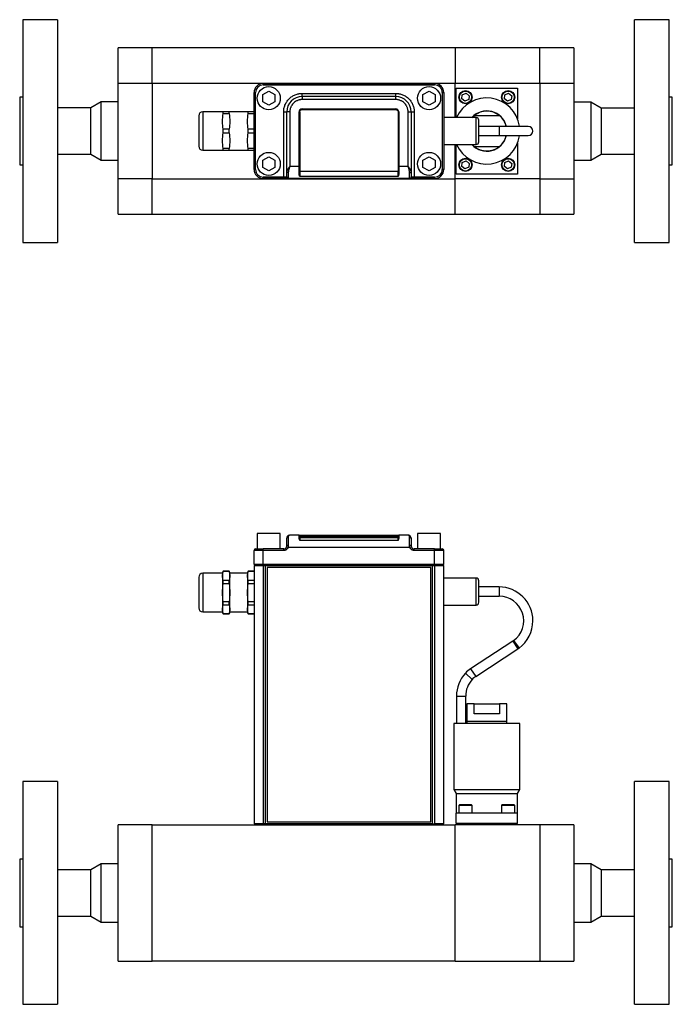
# Model space of a CAD drawing. Header units: inches. Extents: x 1.9 to 14.3, y 1.4 to 9.1.
# Tile 3 of 7: x 4.2 to 7.6, y 4.1 to 9.1. Entities that reach past the tile are written whole.
import ezdxf

# ---------------------------------------------------------------- set-up
doc = ezdxf.new("R2010")
doc.units = ezdxf.units.IN
doc.header["$MEASUREMENT"] = 0

msp = doc.modelspace()

# ---------------------------------------------------------------- linework, layer by layer
at = {"color": 7, "linetype": 'Continuous', "lineweight": 25}
for p, q in [((4.4265, 9.1425), (4.2494, 9.1425)), ((4.2494, 9.1425), (4.2494, 8.9768)), ((4.4265, 9.1425), (4.4265, 8.9768)), ((7.5387, 9.1423), (7.3616, 9.1423)), ((7.3616, 8.9765), (7.3616, 9.1423)), ((7.5387, 8.9765), (7.5387, 9.1423)), ((4.2494, 8.9768), (4.2494, 8.0106)), ((4.4265, 8.9768), (4.4265, 8.0106)), ((4.9078, 8.9998), (4.7356, 8.9998)), ((4.7356, 8.8204), (4.7356, 8.9998)), ((4.9078, 8.8204), (4.9078, 8.9998)), ((6.4492, 8.9997), (4.9078, 8.9997)), ((6.8803, 8.9997), (6.4492, 8.9997)), ((6.4492, 8.9997), (6.4492, 8.8202)), ((6.8803, 8.8202), (6.8803, 8.9997)), ((7.0525, 8.9995), (6.8803, 8.9995)), ((7.0525, 8.9995), (7.0525, 8.8201)), ((7.3616, 8.0104), (7.3616, 8.9765)), ((7.5387, 8.0104), (7.5387, 8.9765)), ((4.7356, 8.8204), (4.9078, 8.8204)), ((4.7356, 8.3328), (4.7356, 8.8204)), ((4.9078, 8.8204), (4.9078, 8.3328)), ((4.9078, 8.8202), (6.4492, 8.8202)), ((4.9078, 8.8202), (4.9078, 8.3327)), ((5.4732, 8.8185), (6.345, 8.8185)), ((5.4732, 8.8185), (5.4732, 8.8107)), ((5.4732, 8.8107), (6.345, 8.8107)), ((6.345, 8.8185), (6.345, 8.8107)), ((6.4492, 8.8202), (6.8803, 8.8202)), ((6.4492, 8.6451), (6.4492, 8.8202)), ((6.8803, 8.8202), (6.8803, 8.3327)), ((6.8803, 8.8201), (7.0525, 8.8201)), ((7.0525, 8.8201), (7.0525, 8.3325)), ((5.4264, 8.7731), (5.4263, 8.7715)), ((5.4263, 8.3814), (5.4263, 8.7717)), ((5.4263, 8.7717), (5.4342, 8.7717)), ((5.4342, 8.3814), (5.4342, 8.7717)), ((5.4701, 8.7616), (5.5013, 8.7796)), ((5.4701, 8.7255), (5.4701, 8.7616)), ((5.5013, 8.7796), (5.5326, 8.7616)), ((5.5326, 8.7616), (5.5326, 8.7255)), ((5.6707, 8.752), (5.6707, 8.7677)), ((5.6707, 8.7677), (6.1475, 8.7677)), ((6.1475, 8.752), (6.1475, 8.7677)), ((6.2856, 8.7616), (6.3168, 8.7796)), ((6.2856, 8.7255), (6.2856, 8.7616)), ((6.3168, 8.7796), (6.3481, 8.7616)), ((6.3481, 8.7616), (6.3481, 8.7255)), ((6.384, 8.7717), (6.384, 8.3814)), ((6.384, 8.7717), (6.3918, 8.7717)), ((6.3918, 8.7717), (6.3918, 8.3814)), ((6.4543, 8.6451), (6.4543, 8.7952)), ((6.4543, 8.7952), (6.7668, 8.7952)), ((6.4833, 8.7407), (6.4859, 8.7608)), ((6.4859, 8.7608), (6.5047, 8.7686)), ((6.5047, 8.7686), (6.5209, 8.7562)), ((6.7003, 8.7407), (6.7029, 8.7608)), ((6.7029, 8.7608), (6.7217, 8.7686)), ((6.7217, 8.7686), (6.7379, 8.7562)), ((6.7668, 8.7952), (6.7668, 8.6389)), ((4.2494, 8.7483), (4.2336, 8.7483)), ((4.2336, 8.7483), (4.2336, 8.4048)), ((4.6487, 8.7242), (4.5958, 8.6937)), ((4.7356, 8.7242), (4.6487, 8.7242)), ((4.6487, 8.7209), (4.6487, 8.7242)), ((4.6487, 8.429), (4.6487, 8.7209)), ((5.5013, 8.7075), (5.4701, 8.7255)), ((5.5326, 8.7255), (5.5013, 8.7075)), ((6.1475, 8.752), (5.6707, 8.752)), ((5.6707, 8.752), (5.6707, 8.7364)), ((6.1475, 8.7364), (5.6707, 8.7364)), ((6.1475, 8.7364), (6.1475, 8.752)), ((6.3168, 8.7075), (6.2856, 8.7255)), ((6.3481, 8.7255), (6.3168, 8.7075)), ((6.4995, 8.7283), (6.4833, 8.7407)), ((6.5183, 8.7361), (6.4995, 8.7283)), ((6.5209, 8.7562), (6.5183, 8.7361)), ((6.7165, 8.7283), (6.7003, 8.7407)), ((6.7353, 8.7361), (6.7165, 8.7283)), ((6.7379, 8.7562), (6.7353, 8.7361)), ((7.1394, 8.724), (7.0525, 8.724)), ((7.1923, 8.6934), (7.1394, 8.724)), ((7.1394, 8.724), (7.1394, 8.6075)), ((7.5545, 8.7481), (7.5387, 8.7481)), ((7.5545, 8.4046), (7.5545, 8.7481)), ((4.5958, 8.6937), (4.4265, 8.6937)), ((4.5958, 8.6911), (4.5958, 8.6937)), ((4.5958, 8.4595), (4.5958, 8.6911)), ((5.2662, 8.6745), (5.1653, 8.6745)), ((5.1653, 8.6745), (5.1653, 8.6614)), ((5.1653, 8.6614), (5.1653, 8.4786)), ((5.269, 8.6656), (5.269, 8.6745)), ((5.3, 8.6745), (5.269, 8.6745)), ((5.269, 8.6656), (5.3, 8.6656)), ((5.3, 8.6656), (5.3, 8.6745)), ((5.3028, 8.6745), (5.3, 8.6745)), ((5.3935, 8.6745), (5.3042, 8.6745)), ((5.3963, 8.6656), (5.3963, 8.6745)), ((5.4263, 8.6745), (5.3963, 8.6745)), ((5.3963, 8.6656), (5.4263, 8.6656)), ((5.577, 8.3424), (5.577, 8.6739)), ((5.577, 8.6739), (5.5926, 8.6739)), ((5.5926, 8.3689), (5.5926, 8.6739)), ((5.6082, 8.6739), (5.5926, 8.6739)), ((5.6082, 8.6739), (5.6082, 8.397)), ((5.6551, 8.397), (5.6551, 8.6739)), ((5.6588, 8.674), (5.6588, 8.3711)), ((5.6707, 8.6895), (6.1475, 8.6895)), ((5.6707, 8.6859), (5.6707, 8.6895)), ((5.6707, 8.6859), (6.1475, 8.6859)), ((6.1475, 8.6895), (6.1475, 8.6859)), ((6.1593, 8.674), (6.1593, 8.3711)), ((6.1631, 8.6739), (6.1631, 8.397)), ((6.21, 8.397), (6.21, 8.6739)), ((6.21, 8.6739), (6.2256, 8.6739)), ((6.2256, 8.6739), (6.2256, 8.3689)), ((6.2256, 8.6739), (6.2412, 8.6739)), ((6.2412, 8.6739), (6.2412, 8.3424)), ((7.3616, 8.6934), (7.1923, 8.6934)), ((7.1923, 8.6934), (7.1923, 8.601)), ((6.5561, 8.6451), (6.3918, 8.6451)), ((6.5368, 8.6458), (6.5462, 8.6546)), ((6.675, 8.6546), (6.5462, 8.6546)), ((6.5561, 8.508), (6.5561, 8.6451)), ((5.269, 8.5677), (5.269, 8.5854)), ((5.3, 8.5854), (5.269, 8.5854)), ((5.269, 8.5677), (5.3, 8.5677)), ((5.3, 8.5677), (5.3, 8.5854)), ((5.3963, 8.5677), (5.3963, 8.5854)), ((5.4263, 8.5854), (5.3963, 8.5854)), ((5.3963, 8.5677), (5.4263, 8.5677)), ((6.6731, 8.5999), (6.5703, 8.5999)), ((6.8215, 8.5999), (6.6731, 8.5999)), ((6.6731, 8.5999), (6.6731, 8.553)), ((7.1394, 8.6075), (7.1394, 8.4287)), ((7.1923, 8.601), (7.1923, 8.4592)), ((6.5703, 8.553), (6.6731, 8.553)), ((6.6731, 8.553), (6.8215, 8.553)), ((6.7668, 8.514), (6.7668, 8.3577)), ((4.4265, 8.4595), (4.5958, 8.4595)), ((4.5958, 8.4595), (4.6487, 8.429)), ((5.1653, 8.4786), (5.2648, 8.4786)), ((5.2663, 8.4786), (5.269, 8.4786)), ((5.269, 8.4786), (5.269, 8.4875)), ((5.3, 8.4875), (5.269, 8.4875)), ((5.269, 8.4786), (5.3, 8.4786)), ((5.3, 8.4786), (5.3, 8.4875)), ((5.3028, 8.4786), (5.3921, 8.4786)), ((5.3935, 8.4786), (5.3963, 8.4786)), ((5.3963, 8.4786), (5.3963, 8.4875)), ((5.4263, 8.4875), (5.3963, 8.4875)), ((5.3963, 8.4786), (5.4263, 8.4786)), ((6.3918, 8.508), (6.5561, 8.508)), ((6.4492, 8.3327), (6.4492, 8.508)), ((6.4543, 8.3577), (6.4543, 8.508)), ((6.5462, 8.4983), (6.5368, 8.5072)), ((6.5462, 8.4983), (6.675, 8.4983)), ((4.6487, 8.429), (4.7356, 8.429)), ((5.4701, 8.4276), (5.5013, 8.4456)), ((5.4701, 8.3915), (5.4701, 8.4276)), ((5.5013, 8.4456), (5.5326, 8.4276)), ((5.5326, 8.4276), (5.5326, 8.3915)), ((6.2856, 8.4276), (6.3168, 8.4456)), ((6.2856, 8.3915), (6.2856, 8.4276)), ((6.3168, 8.4456), (6.3481, 8.4276)), ((6.3481, 8.4276), (6.3481, 8.3915)), ((6.4833, 8.3967), (6.4859, 8.4168)), ((6.4859, 8.4168), (6.5047, 8.4246)), ((6.5047, 8.4246), (6.5209, 8.4122)), ((6.5209, 8.4122), (6.5183, 8.3921)), ((6.7003, 8.3967), (6.7029, 8.4168)), ((6.7029, 8.4168), (6.7217, 8.4246)), ((6.7217, 8.4246), (6.7379, 8.4122)), ((6.7379, 8.4122), (6.7353, 8.3921)), ((7.0525, 8.4287), (7.1394, 8.4287)), ((7.1394, 8.4287), (7.1923, 8.4592)), ((7.1923, 8.4592), (7.3616, 8.4592)), ((4.2336, 8.4048), (4.2494, 8.4048)), ((5.4263, 8.3814), (5.4342, 8.3814)), ((5.5013, 8.3735), (5.4701, 8.3915)), ((5.5326, 8.3915), (5.5013, 8.3735)), ((5.6004, 8.3649), (5.6004, 8.3352)), ((5.6551, 8.397), (5.6082, 8.397)), ((5.6551, 8.3622), (5.6551, 8.397)), ((6.1593, 8.3711), (5.6588, 8.3711)), ((5.6588, 8.3711), (5.6588, 8.3462)), ((6.1593, 8.3462), (6.1593, 8.3711)), ((6.21, 8.397), (6.1631, 8.397)), ((6.1631, 8.397), (6.1631, 8.3622)), ((6.2178, 8.3352), (6.2178, 8.3649)), ((6.3168, 8.3735), (6.2856, 8.3915)), ((6.3481, 8.3915), (6.3168, 8.3735)), ((6.3918, 8.3814), (6.384, 8.3814)), ((6.4995, 8.3843), (6.4833, 8.3967)), ((6.5183, 8.3921), (6.4995, 8.3843)), ((6.7165, 8.3843), (6.7003, 8.3967)), ((6.7353, 8.3921), (6.7165, 8.3843)), ((7.5387, 8.4046), (7.5545, 8.4046)), ((4.9078, 8.3328), (4.7356, 8.3328)), ((4.7356, 8.1534), (4.7356, 8.3328)), ((4.9078, 8.3327), (6.4492, 8.3327)), ((4.9078, 8.1532), (4.9078, 8.3327)), ((5.4718, 8.3346), (5.4733, 8.3345)), ((5.577, 8.3424), (5.4732, 8.3424)), ((5.4732, 8.3345), (5.4732, 8.3424)), ((5.577, 8.3345), (5.4732, 8.3345)), ((5.5916, 8.3424), (5.577, 8.3424)), ((5.577, 8.3345), (5.577, 8.3424)), ((6.2192, 8.3345), (5.599, 8.3345)), ((6.1593, 8.3462), (5.6588, 8.3462)), ((6.2412, 8.3424), (6.2266, 8.3424)), ((6.2412, 8.3345), (6.2412, 8.3424)), ((6.345, 8.3424), (6.2412, 8.3424)), ((6.345, 8.3345), (6.2412, 8.3345)), ((6.345, 8.3345), (6.345, 8.3424)), ((6.8803, 8.3327), (6.4492, 8.3327)), ((6.4492, 8.1532), (6.4492, 8.3327)), ((6.7668, 8.3577), (6.4543, 8.3577)), ((6.8803, 8.3325), (6.8803, 8.3327)), ((7.0525, 8.3325), (6.8803, 8.3325)), ((6.8803, 8.3325), (6.8803, 8.1531)), ((7.0525, 8.3325), (7.0525, 8.1531)), ((4.7356, 8.1534), (4.9078, 8.1534)), ((4.9078, 8.1532), (6.4492, 8.1532)), ((6.4492, 8.1532), (6.8803, 8.1532)), ((6.8803, 8.1531), (7.0525, 8.1531)), ((4.2494, 8.0106), (4.4265, 8.0106)), ((7.3616, 8.0104), (7.5387, 8.0104)), ((5.4428, 6.53), (5.4428, 6.4519)), ((5.5013, 6.53), (5.4428, 6.53)), ((5.5599, 6.53), (5.5013, 6.53)), ((5.5599, 6.4519), (5.5599, 6.53)), ((5.6004, 6.513), (5.6004, 6.4687)), ((5.6082, 6.5219), (5.6069, 6.5214)), ((5.6551, 6.5219), (5.6082, 6.5219)), ((5.6551, 6.5113), (5.6551, 6.5219)), ((5.6551, 6.5219), (5.6707, 6.5219)), ((5.6588, 6.5141), (5.6588, 6.5088)), ((5.6588, 6.5088), (5.6588, 6.4957)), ((6.1593, 6.5088), (5.6588, 6.5088)), ((5.6707, 6.5181), (5.6707, 6.5219)), ((5.6707, 6.5219), (6.1475, 6.5219)), ((5.6707, 6.5143), (5.6707, 6.5181)), ((6.1475, 6.5181), (5.6707, 6.5181)), ((5.6707, 6.5143), (6.1475, 6.5143)), ((6.1475, 6.5181), (6.1475, 6.5219)), ((6.1475, 6.5219), (6.1631, 6.5219)), ((6.1475, 6.5181), (6.1475, 6.5143)), ((6.1593, 6.5141), (6.1593, 6.5088)), ((6.1593, 6.4957), (6.1593, 6.5088)), ((6.1631, 6.5219), (6.1631, 6.5113)), ((6.21, 6.5219), (6.1631, 6.5219)), ((6.2113, 6.5214), (6.21, 6.5219)), ((6.2178, 6.4687), (6.2178, 6.513)), ((6.2583, 6.53), (6.2583, 6.4519)), ((6.3168, 6.53), (6.2583, 6.53)), ((6.3754, 6.53), (6.3168, 6.53)), ((6.3754, 6.4519), (6.3754, 6.53)), ((5.599, 6.4594), (5.5916, 6.4621)), ((6.2192, 6.4594), (5.599, 6.4594)), ((6.1593, 6.4957), (5.6588, 6.4957)), ((6.2266, 6.4621), (6.2192, 6.4594)), ((5.4732, 6.4441), (5.4263, 6.4441)), ((5.4263, 6.3737), (5.4263, 6.4441)), ((5.4732, 6.4441), (5.4732, 6.4519)), ((5.577, 6.4519), (5.4732, 6.4519)), ((5.4732, 6.3737), (5.4732, 6.4441)), ((5.577, 6.4441), (5.4732, 6.4441)), ((5.577, 6.4441), (5.577, 6.4519)), ((6.2412, 6.4441), (6.2412, 6.4519)), ((6.345, 6.4519), (6.2412, 6.4519)), ((6.345, 6.4441), (6.2412, 6.4441)), ((6.345, 6.4441), (6.345, 6.4519)), ((6.345, 6.3737), (6.345, 6.4441)), ((6.3918, 6.4441), (6.345, 6.4441)), ((6.3918, 6.3737), (6.3918, 6.4441)), ((5.4732, 6.3737), (5.4263, 6.3737)), ((5.4263, 6.3677), (5.4263, 5.0552)), ((5.4263, 6.3677), (5.4733, 6.3677)), ((5.4403, 6.3737), (5.4403, 6.3677)), ((6.345, 6.3737), (5.4732, 6.3737)), ((5.4733, 6.3677), (5.485, 6.3677)), ((5.4733, 6.3677), (5.4733, 5.0552)), ((5.4753, 6.3737), (5.4753, 6.3677)), ((5.485, 5.0552), (5.485, 6.3677)), ((5.485, 6.3677), (6.3332, 6.3677)), ((6.3253, 6.3577), (5.4928, 6.3577)), ((5.4928, 6.3577), (5.4928, 5.0652)), ((6.3253, 5.0652), (6.3253, 6.3577)), ((6.3332, 6.3677), (6.3332, 5.0552)), ((6.3332, 6.3677), (6.3448, 6.3677)), ((6.3428, 6.3737), (6.3428, 6.3677)), ((6.3448, 6.3677), (6.3448, 5.0552)), ((6.3448, 6.3677), (6.3918, 6.3677)), ((6.3918, 6.3737), (6.345, 6.3737)), ((6.3778, 6.3677), (6.3778, 6.3737)), ((6.3918, 5.0552), (6.3918, 6.3677)), ((5.2662, 6.3281), (5.1653, 6.3281)), ((5.1653, 6.3281), (5.1653, 6.1322)), ((5.269, 6.3385), (5.2662, 6.3281)), ((5.2662, 6.328), (5.2662, 6.3149)), ((5.2662, 6.3149), (5.2662, 6.1323)), ((5.3, 6.3385), (5.269, 6.3385)), ((5.269, 6.3382), (5.269, 6.3385)), ((5.269, 6.3382), (5.3, 6.3382)), ((5.3028, 6.3281), (5.3, 6.3385)), ((5.3, 6.3382), (5.3, 6.3385)), ((5.3935, 6.3281), (5.3028, 6.3281)), ((5.3028, 6.3149), (5.3028, 6.328)), ((5.3028, 6.1323), (5.3028, 6.3149)), ((5.3963, 6.3385), (5.3935, 6.3281)), ((5.3935, 6.328), (5.3935, 6.3149)), ((5.3935, 6.3149), (5.3935, 6.1323)), ((5.4263, 6.3385), (5.3963, 6.3385)), ((5.3963, 6.3382), (5.3963, 6.3385)), ((5.3963, 6.3382), (5.4263, 6.3382)), ((5.269, 6.2765), (5.269, 6.2918)), ((5.3, 6.2918), (5.269, 6.2918)), ((5.269, 6.2765), (5.3, 6.2765)), ((5.3, 6.2765), (5.3, 6.2918)), ((5.3963, 6.2765), (5.3963, 6.2918)), ((5.4263, 6.2918), (5.3963, 6.2918)), ((5.3963, 6.2765), (5.4263, 6.2765)), ((6.5561, 6.3037), (6.3918, 6.3037)), ((6.5561, 6.1666), (6.5561, 6.3037)), ((6.6731, 6.2586), (6.5703, 6.2586)), ((6.6731, 6.2586), (6.6731, 6.2117)), ((6.5703, 6.2117), (6.6731, 6.2117)), ((5.269, 6.1685), (5.269, 6.1838)), ((5.3, 6.1838), (5.269, 6.1838)), ((5.269, 6.1685), (5.3, 6.1685)), ((5.3, 6.1685), (5.3, 6.1838)), ((5.3963, 6.1685), (5.3963, 6.1838)), ((5.4263, 6.1838), (5.3963, 6.1838)), ((5.3963, 6.1685), (5.4263, 6.1685)), ((6.3918, 6.1666), (6.5561, 6.1666)), ((5.1653, 6.1322), (5.2662, 6.1322)), ((5.2662, 6.1322), (5.269, 6.1218)), ((5.269, 6.1218), (5.269, 6.1222)), ((5.3, 6.1222), (5.269, 6.1222)), ((5.269, 6.1218), (5.3, 6.1218)), ((5.3, 6.1218), (5.3028, 6.1322)), ((5.3, 6.1218), (5.3, 6.1222)), ((5.3028, 6.1322), (5.3935, 6.1322)), ((5.3935, 6.1322), (5.3963, 6.1218)), ((5.3963, 6.1218), (5.3963, 6.1222)), ((5.4263, 6.1222), (5.3963, 6.1222)), ((5.3963, 6.1218), (5.4263, 6.1218)), ((6.7427, 5.9829), (6.5283, 5.8432)), ((6.7427, 5.9829), (6.7683, 5.9437)), ((6.7467, 5.9857), (6.7744, 5.9479)), ((6.5539, 5.8039), (6.7683, 5.9437)), ((6.5016, 5.8207), (6.5361, 5.7889)), ((6.5283, 5.8432), (6.5539, 5.8039)), ((6.4562, 5.7042), (6.4562, 5.5643)), ((6.4562, 5.7042), (6.503, 5.7042)), ((6.503, 5.5643), (6.503, 5.7042)), ((6.5093, 5.6643), (6.5093, 5.5743)), ((6.5462, 5.6643), (6.5093, 5.6643)), ((6.5462, 5.6143), (6.5462, 5.6643)), ((6.5462, 5.6643), (6.675, 5.6643)), ((6.675, 5.6643), (6.675, 5.6143)), ((6.7118, 5.6643), (6.675, 5.6643)), ((6.7118, 5.5743), (6.7118, 5.6643)), ((6.675, 5.6143), (6.5462, 5.6143)), ((6.4423, 5.5643), (6.4423, 5.2293)), ((6.7788, 5.5643), (6.4423, 5.5643)), ((6.5081, 5.5743), (6.5081, 5.5643)), ((6.7131, 5.5743), (6.5081, 5.5743)), ((6.7131, 5.5643), (6.7131, 5.5743)), ((6.7788, 5.2293), (6.7788, 5.5643)), ((4.4265, 5.2689), (4.2494, 5.2689)), ((4.2494, 5.2689), (4.2494, 4.137)), ((4.4265, 5.2689), (4.4265, 4.137)), ((7.5387, 5.2689), (7.3616, 5.2689)), ((7.3616, 4.137), (7.3616, 5.2689)), ((7.5387, 4.137), (7.5387, 5.2689)), ((6.4423, 5.2293), (6.4543, 5.2085)), ((6.4423, 5.2293), (6.7788, 5.2293)), ((6.4543, 5.2085), (6.4543, 5.1093)), ((6.4543, 5.2085), (6.7668, 5.2085)), ((6.7668, 5.2085), (6.7788, 5.2293)), ((6.7668, 5.1093), (6.7668, 5.2085)), ((6.7668, 5.1093), (6.4543, 5.1093)), ((6.4543, 5.0555), (6.4543, 5.1093)), ((6.4708, 5.1503), (6.4683, 5.1478)), ((6.4683, 5.1478), (6.4683, 5.1093)), ((6.5358, 5.1478), (6.4683, 5.1478)), ((6.5333, 5.1503), (6.4708, 5.1503)), ((6.5358, 5.1478), (6.5333, 5.1503)), ((6.5358, 5.1093), (6.5358, 5.1478)), ((6.6878, 5.1503), (6.6853, 5.1478)), ((6.6853, 5.1478), (6.6853, 5.1093)), ((6.7528, 5.1478), (6.6853, 5.1478)), ((6.7503, 5.1503), (6.6878, 5.1503)), ((6.7528, 5.1478), (6.7503, 5.1503)), ((6.7528, 5.1093), (6.7528, 5.1478)), ((6.7668, 5.0555), (6.7668, 5.1093)), ((5.4928, 5.0652), (6.3253, 5.0652)), ((4.9078, 5.0489), (4.7356, 5.0489)), ((4.7356, 4.357), (4.7356, 5.0489)), ((4.9078, 5.0489), (6.4492, 5.0489)), ((4.9078, 4.357), (4.9078, 5.0489)), ((5.4733, 5.0552), (5.4263, 5.0552)), ((5.485, 5.0552), (5.4733, 5.0552)), ((6.3332, 5.0552), (5.485, 5.0552)), ((6.3332, 5.0552), (6.3448, 5.0552)), ((6.3918, 5.0552), (6.3448, 5.0552)), ((6.8803, 5.0489), (6.4492, 5.0489)), ((6.4492, 4.357), (6.4492, 5.0489)), ((6.7668, 5.0555), (6.4543, 5.0555)), ((6.4822, 5.0555), (6.4822, 5.0489)), ((6.522, 5.0489), (6.522, 5.0555)), ((6.6992, 5.0555), (6.6992, 5.0489)), ((6.739, 5.0489), (6.739, 5.0555)), ((6.8803, 5.0489), (6.8803, 4.357)), ((7.0525, 5.0489), (6.8803, 5.0489)), ((7.0525, 5.0489), (7.0525, 4.357)), ((4.2494, 4.8747), (4.2336, 4.8747)), ((4.2336, 4.8747), (4.2336, 4.5815)), ((7.5545, 4.8747), (7.5387, 4.8747)), ((7.5545, 4.5815), (7.5545, 4.8747)), ((4.5958, 4.8201), (4.4265, 4.8201)), ((4.6487, 4.8506), (4.5958, 4.8201)), ((4.5958, 4.5858), (4.5958, 4.8201)), ((4.7356, 4.8506), (4.6487, 4.8506)), ((4.6487, 4.5553), (4.6487, 4.8506)), ((7.1394, 4.8506), (7.0525, 4.8506)), ((7.1923, 4.8201), (7.1394, 4.8506)), ((7.1394, 4.8506), (7.1394, 4.5553)), ((7.3616, 4.8201), (7.1923, 4.8201)), ((7.1923, 4.8201), (7.1923, 4.5858)), ((4.2336, 4.5815), (4.2336, 4.5312)), ((4.4265, 4.5858), (4.5958, 4.5858)), ((4.5958, 4.5858), (4.6487, 4.5553)), ((4.6487, 4.5553), (4.7356, 4.5553)), ((7.0525, 4.5553), (7.1394, 4.5553)), ((7.1394, 4.5553), (7.1923, 4.5858)), ((7.1923, 4.5858), (7.3616, 4.5858)), ((7.5545, 4.5312), (7.5545, 4.5815)), ((4.2336, 4.5312), (4.2494, 4.5312)), ((7.5387, 4.5312), (7.5545, 4.5312)), ((4.7356, 4.357), (4.9078, 4.357)), ((6.4492, 4.357), (4.9078, 4.357)), ((6.4492, 4.357), (6.8803, 4.357)), ((6.8803, 4.357), (7.0525, 4.357)), ((4.2494, 4.137), (4.4265, 4.137)), ((7.3616, 4.137), (7.5387, 4.137))]:
    msp.add_line(p, q, dxfattribs=at)
at = {"color": 7, "linetype": 'Continuous', "lineweight": 25, "flags": 128}
for points in [[(5.4733, 8.8185), (5.4642, 8.8176), (5.4556, 8.8151)], [(5.4263, 8.3815), (5.4273, 8.3724), (5.4298, 8.3638)], [(5.6004, 8.3649), (5.5989, 8.3649), (5.5974, 8.3652), (5.5961, 8.3655), (5.5949, 8.366), (5.5939, 8.3666), (5.5932, 8.3673), (5.5927, 8.3681), (5.5926, 8.3689)], [(6.2178, 8.3649), (6.2193, 8.3649), (6.2208, 8.3652), (6.2221, 8.3655), (6.2233, 8.366), (6.2243, 8.3666), (6.225, 8.3673), (6.2254, 8.3681), (6.2256, 8.3689)]]:
    msp.add_lwpolyline(points, dxfattribs=at)
at = {"color": 7, "linetype": 'Continuous', "lineweight": 25}
for centre, radius in [((5.5013, 8.7435), 0.0586), ((6.3168, 8.7435), 0.0586), ((6.5021, 8.7485), 0.0338), ((6.5021, 8.7485), 0.0313), ((6.7191, 8.7485), 0.0338), ((6.7191, 8.7485), 0.0313), ((5.5013, 8.4095), 0.0586), ((6.3168, 8.4095), 0.0586), ((6.5021, 8.4045), 0.0338), ((6.5021, 8.4045), 0.0313), ((6.7191, 8.4045), 0.0338), ((6.7191, 8.4045), 0.0313)]:
    msp.add_circle(centre, radius, dxfattribs=at)
for centre, radius, start, end in [((5.4732, 8.7717), 0.0469, 90, 180), ((6.3448, 8.7715), 0.047, 0, 90), ((6.345, 8.7717), 0.0469, 0, 90), ((5.6707, 8.6739), 0.0781, 90, 180), ((6.1475, 8.6739), 0.0781, 0, 90), ((6.6106, 8.5765), 0.1683, 8.4096, 155.9114), ((5.1653, 8.6543), 0.0202, 90, 180), ((5.6707, 8.6739), 0.0156, 90, 180), ((5.6579, 8.6202), 0.0538, 89.0014, 92.9983), ((6.1475, 8.6739), 0.0156, 0, 90), ((6.1603, 8.6202), 0.0538, 87.0017, 90.9986), ((6.6106, 8.5765), 0.1025, 13.2181, 137.936), ((6.6106, 8.5765), 0.1013, 50.4982, 129.5018), ((6.5561, 8.631), 0.0141, 0, 90), ((6.6106, 8.5765), 0.1013, 13.3843, 50.4982), ((6.8215, 8.5765), 0.0234, 270, 90), ((6.6106, 8.5765), 0.1682, 204.0151, 351.5904), ((6.6106, 8.5765), 0.1025, 221.916, 346.7819), ((6.5561, 8.5221), 0.0141, 270, 0), ((6.6106, 8.5765), 0.1013, 309.5018, 346.6157), ((5.1653, 8.4988), 0.0202, 180, 270), ((6.6106, 8.5765), 0.1012, 230.4982, 309.5018), ((5.4732, 8.3814), 0.0469, 180, 270), ((5.6579, 8.3173), 0.0538, 89.0014, 92.9983), ((6.1603, 8.3173), 0.0538, 87.0017, 90.9986), ((6.3448, 8.3815), 0.047, 270, 0), ((6.345, 8.3814), 0.0469, 270, 0), ((5.5992, 8.3421), 0.00758, 178.2259, 268.1086), ((5.6004, 8.343), 0.00777, 180.3215, 270.3179), ((6.2178, 8.343), 0.00777, 269.6821, 359.6785), ((6.219, 8.3421), 0.00758, 271.8914, 1.7741), ((5.5999, 6.5057), 0.00732, 85.9403, 175.2623), ((5.6588, 6.5179), 0.00375, 180.0044, 270.0044), ((5.6588, 6.5126), 0.00375, 180.0044, 270.0044), ((6.1593, 6.5179), 0.00375, 269.9956, 359.9956), ((6.1593, 6.5126), 0.00375, 269.9956, 359.9956), ((6.2183, 6.5057), 0.00732, 4.7377, 94.0597), ((5.577, 6.4675), 0.0156, 270, 339.7164), ((5.5985, 6.4547), 0.0141, 82.2402, 114.6612), ((6.2197, 6.4547), 0.0141, 65.3388, 97.7598), ((6.2412, 6.4675), 0.0156, 200.2836, 270), ((5.4342, 6.4441), 0.00781, 90, 180), ((6.384, 6.4441), 0.00781, 0, 90), ((5.1653, 6.3079), 0.0202, 90, 180), ((6.5561, 6.2896), 0.0141, 360, 90), ((6.6731, 6.0867), 0.1719, 0, 90), ((6.6731, 6.0867), 0.125, 306.1072, 90), ((6.5561, 6.1807), 0.0141, 270, 0), ((5.1653, 6.1524), 0.0202, 180, 270), ((6.6731, 6.0867), 0.1719, 306.1072, 0), ((6.6915, 6.0615), 0.0938, 303.0914, 306.1072), ((6.6915, 6.0615), 0.1406, 303.0914, 306.1072), ((6.628, 5.7042), 0.1719, 137.3429, 180), ((6.6051, 5.7254), 0.1406, 123.0914, 137.3429), ((6.628, 5.7042), 0.125, 137.3429, 180), ((6.6051, 5.7254), 0.0937, 123.0914, 137.3429)]:
    msp.add_arc(centre, radius, start, end, dxfattribs=at)
for points in [[(5.4732, 8.8107), (5.4517, 8.8107), (5.4342, 8.7932), (5.4342, 8.7717)], [(6.384, 8.7717), (6.384, 8.7932), (6.3665, 8.8107), (6.345, 8.8107)], [(5.269, 8.6745), (5.2673, 8.6745), (5.2663, 8.6745), (5.2662, 8.6745)], [(5.269, 8.5854), (5.2673, 8.5988), (5.2652, 8.6255), (5.2673, 8.6523), (5.269, 8.6656)], [(5.3, 8.6656), (5.3018, 8.6523), (5.3038, 8.6255), (5.3018, 8.5988), (5.3, 8.5854)], [(5.3963, 8.6745), (5.3946, 8.6745), (5.3935, 8.6745), (5.3935, 8.6745)], [(5.3963, 8.5854), (5.3945, 8.5988), (5.3925, 8.6255), (5.3945, 8.6523), (5.3963, 8.6656)], [(5.269, 8.4875), (5.2673, 8.5008), (5.2652, 8.5276), (5.2673, 8.5543), (5.269, 8.5677)], [(5.3, 8.5677), (5.3018, 8.5543), (5.3038, 8.5276), (5.3018, 8.5008), (5.3, 8.4875)], [(5.3963, 8.4875), (5.3945, 8.5008), (5.3925, 8.5276), (5.3945, 8.5543), (5.3963, 8.5677)], [(5.3, 8.4786), (5.3017, 8.4786), (5.3028, 8.4786), (5.3028, 8.4786)], [(5.4342, 8.3814), (5.4342, 8.3599), (5.4517, 8.3424), (5.4732, 8.3424)], [(5.5926, 8.343), (5.5926, 8.3454), (5.5926, 8.3549), (5.5926, 8.3689)], [(6.2256, 8.3689), (6.2256, 8.3549), (6.2256, 8.3454), (6.2256, 8.343)], [(6.345, 8.3424), (6.3665, 8.3424), (6.384, 8.3599), (6.384, 8.3814)], [(5.5916, 8.3424), (5.5923, 8.3424), (5.5926, 8.3426), (5.5926, 8.343)], [(6.2256, 8.343), (6.2256, 8.3426), (6.2259, 8.3424), (6.2266, 8.3424)], [(5.6551, 6.5179), (5.6551, 6.518), (5.6622, 6.5181), (5.6707, 6.5181)], [(6.1475, 6.5181), (6.156, 6.5181), (6.1631, 6.518), (6.1631, 6.5179)], [(5.5916, 6.4621), (5.5923, 6.4639), (5.5926, 6.4657), (5.5926, 6.4675)], [(5.5926, 6.4675), (5.5926, 6.4837), (5.5926, 6.4979), (5.5926, 6.5063)], [(6.2256, 6.5063), (6.2256, 6.4979), (6.2256, 6.4837), (6.2256, 6.4675)], [(6.2256, 6.4675), (6.2256, 6.4657), (6.2259, 6.4639), (6.2266, 6.4621)], [(5.4342, 6.4519), (5.4342, 6.4519), (5.4517, 6.4519), (5.4732, 6.4519)], [(6.345, 6.4519), (6.3665, 6.4519), (6.384, 6.4519), (6.384, 6.4519)], [(5.269, 6.2918), (5.2673, 6.2996), (5.2652, 6.315), (5.2673, 6.3304), (5.269, 6.3382)], [(5.3, 6.3382), (5.3018, 6.3304), (5.3038, 6.315), (5.3018, 6.2996), (5.3, 6.2918)], [(5.3963, 6.2918), (5.3945, 6.2996), (5.3925, 6.315), (5.3945, 6.3304), (5.3963, 6.3382)], [(5.269, 6.1838), (5.2673, 6.1993), (5.2652, 6.2302), (5.2673, 6.261), (5.269, 6.2765)], [(5.3, 6.2765), (5.3018, 6.261), (5.3038, 6.2302), (5.3018, 6.1993), (5.3, 6.1838)], [(5.3963, 6.1838), (5.3945, 6.1993), (5.3925, 6.2302), (5.3945, 6.261), (5.3963, 6.2765)], [(5.269, 6.1222), (5.2673, 6.1299), (5.2652, 6.1453), (5.2673, 6.1607), (5.269, 6.1685)], [(5.3, 6.1685), (5.3018, 6.1607), (5.3038, 6.1453), (5.3018, 6.1299), (5.3, 6.1222)], [(5.3963, 6.1222), (5.3945, 6.1299), (5.3925, 6.1453), (5.3945, 6.1607), (5.3963, 6.1685)]]:
    msp.add_open_spline(points, degree=3, dxfattribs=at)
for points, knots in [([(5.577, 8.6739), (5.577, 8.6749), (5.577, 8.6768), (5.5771, 8.6796), (5.5773, 8.6825), (5.5777, 8.6853), (5.578, 8.6882), (5.5789, 8.693), (5.5805, 8.6999), (5.5835, 8.7086), (5.5873, 8.7171), (5.5938, 8.7281), (5.604, 8.7407), (5.6165, 8.7509), (5.6275, 8.7573), (5.636, 8.7612), (5.6448, 8.7642), (5.6525, 8.766), (5.6593, 8.767), (5.665, 8.7676), (5.6688, 8.7676), (5.6707, 8.7677)], [0, 0, 0, 0, 0.019453, 0.038872, 0.058274, 0.077679, 0.097104, 0.116567, 0.178313, 0.240094, 0.304414, 0.368769, 0.500007, 0.631244, 0.695564, 0.75992, 0.821666, 0.883447, 0.922314, 0.961117, 1, 1, 1, 1]), ([(6.1475, 8.7677), (6.1484, 8.7677), (6.1503, 8.7676), (6.1532, 8.7675), (6.156, 8.7673), (6.1589, 8.767), (6.1617, 8.7666), (6.1666, 8.7658), (6.1734, 8.7642), (6.1822, 8.7612), (6.1907, 8.7573), (6.2017, 8.7509), (6.2142, 8.7407), (6.2244, 8.7281), (6.2309, 8.7171), (6.2347, 8.7086), (6.2377, 8.6999), (6.2395, 8.6921), (6.2406, 8.6853), (6.2411, 8.6796), (6.2412, 8.6758), (6.2412, 8.6739)], [0, 0, 0, 0, 0.019453, 0.038872, 0.058274, 0.077679, 0.097104, 0.116567, 0.178313, 0.240094, 0.304414, 0.368769, 0.500007, 0.631244, 0.695564, 0.75992, 0.821666, 0.883447, 0.922314, 0.961117, 1, 1, 1, 1]), ([(5.6707, 8.7364), (5.67, 8.7364), (5.6684, 8.7364), (5.6662, 8.7363), (5.6639, 8.7361), (5.6616, 8.7358), (5.6581, 8.7352), (5.6534, 8.7341), (5.6476, 8.7321), (5.6419, 8.7295), (5.6346, 8.7252), (5.6262, 8.7184), (5.6194, 8.7101), (5.6151, 8.7027), (5.6125, 8.697), (5.6106, 8.6912), (5.6093, 8.686), (5.6087, 8.6815), (5.6083, 8.6777), (5.6082, 8.6752), (5.6082, 8.6739)], [0, 0, 0, 0, 0.023336, 0.046629, 0.069911, 0.093212, 0.116565, 0.178302, 0.240092, 0.304403, 0.368768, 0.500006, 0.631244, 0.695555, 0.759919, 0.821657, 0.883446, 0.92231, 0.961113, 1, 1, 1, 1]), ([(6.21, 8.6739), (6.21, 8.6747), (6.2099, 8.6762), (6.2098, 8.6785), (6.2096, 8.6808), (6.2093, 8.683), (6.2087, 8.6865), (6.2076, 8.6912), (6.2056, 8.697), (6.2031, 8.7027), (6.1988, 8.7101), (6.192, 8.7184), (6.1836, 8.7252), (6.1763, 8.7295), (6.1706, 8.7321), (6.1648, 8.7341), (6.1596, 8.7353), (6.1551, 8.736), (6.1513, 8.7364), (6.1487, 8.7364), (6.1475, 8.7364)], [0, 0, 0, 0, 0.023336, 0.046629, 0.069911, 0.093212, 0.116565, 0.178302, 0.240092, 0.304403, 0.368768, 0.500006, 0.631244, 0.695555, 0.759919, 0.821657, 0.883446, 0.92231, 0.961113, 1, 1, 1, 1]), ([(5.6588, 8.674), (5.6589, 8.6743), (5.6589, 8.675), (5.659, 8.6761), (5.6593, 8.6772), (5.6598, 8.6789), (5.6608, 8.6807), (5.6623, 8.6824), (5.664, 8.6839), (5.666, 8.685), (5.6679, 8.6856), (5.6693, 8.6858), (5.6703, 8.6859), (5.6707, 8.6859)], [0, 0, 0, 0, 0.052807, 0.1104269, 0.1728708, 0.2402088, 0.3915372, 0.5000592, 0.6088352, 0.7598953, 0.8487082, 0.9287136, 1, 1, 1, 1]), ([(6.1475, 8.6859), (6.1478, 8.6859), (6.1485, 8.6858), (6.1496, 8.6857), (6.1507, 8.6854), (6.1523, 8.6849), (6.1542, 8.6839), (6.1559, 8.6824), (6.1574, 8.6807), (6.1584, 8.6787), (6.159, 8.6768), (6.1593, 8.6754), (6.1593, 8.6744), (6.1593, 8.674)], [0, 0, 0, 0, 0.052656, 0.110223, 0.172707, 0.240175, 0.391226, 0.500011, 0.608524, 0.759862, 0.848521, 0.928535, 1, 1, 1, 1]), ([(5.1451, 8.654), (5.1451, 8.654), (5.1451, 8.6539), (5.1451, 8.6503), (5.1451, 8.6443), (5.1451, 8.6359), (5.1451, 8.625), (5.1451, 8.6118), (5.1451, 8.5968), (5.1451, 8.581), (5.1451, 8.5653), (5.1451, 8.5507), (5.1451, 8.5375), (5.1451, 8.5255), (5.1451, 8.5151), (5.1451, 8.5066), (5.1451, 8.5011), (5.1451, 8.4986), (5.1451, 8.499), (5.1451, 8.4991)], [0, 0, 0, 0, 0.046693, 0.10844, 0.166698, 0.224956, 0.286704, 0.351019, 0.416698, 0.482378, 0.546693, 0.60844, 0.666698, 0.724956, 0.786704, 0.851019, 0.916698, 0.982378, 1, 1, 1, 1]), ([(6.5703, 8.5221), (6.5703, 8.5221), (6.5703, 8.5279), (6.5703, 8.5483), (6.5703, 8.5621), (6.5703, 8.591), (6.5703, 8.6048), (6.5703, 8.6252), (6.5703, 8.631), (6.5703, 8.631)], [0, 0, 0, 0, 0.25, 0.25, 0.5, 0.5, 0.75, 0.75, 1, 1, 1, 1]), ([(5.6082, 8.397), (5.6078, 8.3965), (5.607, 8.3954), (5.6058, 8.3938), (5.6047, 8.3924), (5.6037, 8.391), (5.6028, 8.3897), (5.6019, 8.3886), (5.6012, 8.3875), (5.6005, 8.3866), (5.5999, 8.3857), (5.5994, 8.3849), (5.599, 8.3843), (5.5986, 8.3837), (5.5983, 8.3832), (5.5981, 8.3828), (5.5979, 8.3826), (5.5978, 8.3824), (5.597, 8.3811), (5.5956, 8.3787), (5.5942, 8.3759), (5.5934, 8.3736), (5.593, 8.3722), (5.5927, 8.3706), (5.5926, 8.3696), (5.5926, 8.3689)], [0, 0, 0, 0, 0.0561198, 0.1087671, 0.1580127, 0.2039115, 0.2465047, 0.2858198, 0.3218724, 0.3546676, 0.3842012, 0.4104621, 0.4334339, 0.4530972, 0.469431, 0.4824151, 0.492034, 0.4982727, 0.5011172, 0.6244054, 0.7502256, 0.812152, 0.8750232, 0.9143586, 1, 1, 1, 1]), ([(5.6082, 8.397), (5.6081, 8.3965), (5.6076, 8.3952), (5.6067, 8.3924), (5.6054, 8.3887), (5.6041, 8.3846), (5.6029, 8.3804), (5.6019, 8.3765), (5.6011, 8.3729), (5.6007, 8.3699), (5.6005, 8.3673), (5.6004, 8.3657), (5.6004, 8.3649)], [0, 0, 0, 0, 0.046628, 0.125031, 0.250332, 0.385259, 0.500578, 0.630246, 0.749651, 0.835735, 0.91911, 1, 1, 1, 1]), ([(5.6588, 8.3462), (5.6587, 8.3467), (5.6583, 8.3475), (5.6579, 8.3486), (5.6574, 8.3499), (5.6569, 8.3515), (5.6563, 8.3535), (5.6558, 8.3557), (5.6554, 8.3579), (5.6551, 8.3601), (5.6551, 8.3615), (5.6551, 8.3622)], [0, 0, 0, 0, 0.103438, 0.18667, 0.249696, 0.381921, 0.499629, 0.640136, 0.770202, 0.890058, 1, 1, 1, 1]), ([(6.1631, 8.3622), (6.1631, 8.3617), (6.1631, 8.3608), (6.163, 8.3594), (6.1628, 8.358), (6.1626, 8.3565), (6.1622, 8.3549), (6.1618, 8.3533), (6.1613, 8.3515), (6.1607, 8.3497), (6.1601, 8.3479), (6.1596, 8.3469), (6.1593, 8.3462)], [0, 0, 0, 0, 0.072212, 0.148782, 0.229807, 0.315373, 0.405551, 0.500401, 0.618084, 0.750325, 0.85242, 1, 1, 1, 1]), ([(6.2178, 8.3649), (6.2178, 8.3653), (6.2178, 8.3663), (6.2177, 8.3678), (6.2175, 8.3694), (6.2173, 8.371), (6.217, 8.3733), (6.2163, 8.3765), (6.2153, 8.3804), (6.2141, 8.3846), (6.2128, 8.3887), (6.2115, 8.3924), (6.2106, 8.3952), (6.2101, 8.3965), (6.21, 8.397)], [0, 0, 0, 0, 0.04825, 0.097363, 0.147389, 0.198378, 0.250374, 0.369761, 0.499438, 0.614741, 0.749676, 0.874973, 0.953379, 1, 1, 1, 1]), ([(6.2256, 8.3689), (6.2256, 8.3692), (6.2256, 8.3699), (6.2254, 8.371), (6.2252, 8.372), (6.2249, 8.3731), (6.2246, 8.3742), (6.2239, 8.376), (6.2226, 8.3787), (6.2212, 8.3812), (6.2202, 8.3828), (6.2196, 8.3837), (6.2186, 8.3852), (6.2172, 8.3873), (6.2153, 8.39), (6.2128, 8.3933), (6.211, 8.3957), (6.21, 8.397)], [0, 0, 0, 0, 0.043024, 0.085359, 0.12712, 0.168405, 0.209294, 0.249847, 0.375777, 0.498984, 0.50988, 0.541323, 0.593059, 0.664795, 0.756367, 0.867909, 1, 1, 1, 1]), ([(5.599, 8.3345), (5.5988, 8.3345), (5.5985, 8.3345), (5.5979, 8.3345), (5.5972, 8.3345), (5.5964, 8.3345), (5.5952, 8.3345), (5.5933, 8.3345), (5.5904, 8.3345), (5.5873, 8.3345), (5.5843, 8.3345), (5.5816, 8.3345), (5.5793, 8.3345), (5.5777, 8.3345), (5.577, 8.3345)], [0, 0, 0, 0, 0.048984, 0.097724, 0.14639, 0.195159, 0.244202, 0.372023, 0.500031, 0.627852, 0.755859, 0.837333, 0.918445, 1, 1, 1, 1]), ([(5.6004, 8.3352), (5.6004, 8.3352), (5.6004, 8.335), (5.6003, 8.3348), (5.6001, 8.3347), (5.5998, 8.3346), (5.5994, 8.3346), (5.5991, 8.3346), (5.599, 8.3345)], [0, 0, 0, 0, 0.1689349, 0.3363599, 0.5027216, 0.6684752, 0.8340808, 1, 1, 1, 1]), ([(6.2192, 8.3345), (6.2191, 8.3346), (6.2188, 8.3346), (6.2184, 8.3346), (6.2181, 8.3347), (6.2179, 8.3348), (6.2178, 8.335), (6.2178, 8.3352), (6.2178, 8.3352)], [0, 0, 0, 0, 0.1659192, 0.3315248, 0.4972784, 0.6636401, 0.8310651, 1, 1, 1, 1]), ([(6.2412, 8.3345), (6.2408, 8.3345), (6.2398, 8.3345), (6.2384, 8.3345), (6.2371, 8.3345), (6.2357, 8.3345), (6.2336, 8.3345), (6.2309, 8.3345), (6.2278, 8.3345), (6.2249, 8.3345), (6.2228, 8.3345), (6.2212, 8.3345), (6.2201, 8.3345), (6.2195, 8.3345), (6.2192, 8.3345)], [0, 0, 0, 0, 0.048984, 0.097724, 0.14639, 0.195159, 0.244202, 0.372023, 0.500031, 0.627852, 0.755859, 0.837333, 0.918445, 1, 1, 1, 1]), ([(5.6055, 6.5214), (5.6046, 6.5213), (5.6017, 6.5209), (5.5974, 6.518), (5.5934, 6.513), (5.5929, 6.5084), (5.5926, 6.5063)], [0, 0, 0, 0, 0.148227, 0.433013, 0.740294, 1, 1, 1, 1]), ([(5.6069, 6.5214), (5.6055, 6.5211), (5.602, 6.5203), (5.601, 6.5156), (5.6004, 6.513)], [0, 0, 0, 0, 0.431691, 1, 1, 1, 1]), ([(5.6588, 6.4957), (5.6587, 6.4964), (5.6583, 6.4975), (5.6579, 6.4989), (5.6574, 6.5005), (5.6569, 6.5022), (5.6563, 6.5043), (5.6558, 6.5063), (5.6554, 6.5082), (5.6551, 6.5098), (5.6551, 6.5108), (5.6551, 6.5113)], [0, 0, 0, 0, 0.103438, 0.18667, 0.249696, 0.381921, 0.499629, 0.640136, 0.770202, 0.890058, 1, 1, 1, 1]), ([(5.6588, 6.5141), (5.6589, 6.5141), (5.6589, 6.5141), (5.659, 6.5141), (5.6593, 6.5142), (5.6598, 6.5142), (5.6608, 6.5142), (5.6623, 6.5143), (5.664, 6.5143), (5.666, 6.5143), (5.6679, 6.5143), (5.6693, 6.5143), (5.6703, 6.5143), (5.6707, 6.5143)], [0, 0, 0, 0, 0.052807, 0.1104269, 0.1728708, 0.2402088, 0.3915372, 0.5000592, 0.6088352, 0.7598953, 0.8487082, 0.9287136, 1, 1, 1, 1]), ([(6.1475, 6.5143), (6.1478, 6.5143), (6.1485, 6.5143), (6.1496, 6.5143), (6.1507, 6.5143), (6.1523, 6.5143), (6.1542, 6.5143), (6.1559, 6.5143), (6.1574, 6.5142), (6.1584, 6.5142), (6.159, 6.5142), (6.1593, 6.5141), (6.1593, 6.5141), (6.1593, 6.5141)], [0, 0, 0, 0, 0.052656, 0.110223, 0.172707, 0.240175, 0.391226, 0.500011, 0.608524, 0.759862, 0.848521, 0.928535, 1, 1, 1, 1]), ([(6.1631, 6.5113), (6.1631, 6.511), (6.1631, 6.5103), (6.163, 6.5093), (6.1628, 6.5082), (6.1626, 6.5069), (6.1622, 6.5056), (6.1618, 6.504), (6.1613, 6.5022), (6.1607, 6.5003), (6.1601, 6.4981), (6.1596, 6.4966), (6.1593, 6.4957)], [0, 0, 0, 0, 0.072212, 0.148782, 0.229807, 0.315373, 0.405551, 0.500401, 0.618084, 0.750325, 0.85242, 1, 1, 1, 1]), ([(6.2178, 6.513), (6.2172, 6.5156), (6.2162, 6.5203), (6.2127, 6.5211), (6.2113, 6.5214)], [0, 0, 0, 0, 0.568309, 1, 1, 1, 1]), ([(6.2256, 6.5063), (6.2253, 6.5084), (6.2247, 6.513), (6.2208, 6.518), (6.2165, 6.5209), (6.2136, 6.5213), (6.2127, 6.5214)], [0, 0, 0, 0, 0.2597114, 0.5669867, 0.8517728, 1, 1, 1, 1]), ([(5.599, 6.4594), (5.5988, 6.459), (5.5985, 6.4581), (5.5979, 6.4568), (5.5972, 6.4556), (5.5964, 6.4545), (5.5952, 6.4527), (5.5933, 6.4505), (5.5904, 6.4482), (5.5873, 6.4464), (5.5843, 6.4452), (5.5816, 6.4445), (5.5793, 6.4442), (5.5777, 6.4441), (5.577, 6.4441)], [0, 0, 0, 0, 0.048984, 0.097724, 0.14639, 0.195159, 0.244202, 0.372023, 0.500031, 0.627852, 0.755859, 0.837333, 0.918445, 1, 1, 1, 1]), ([(5.6004, 6.4687), (5.6004, 6.4682), (5.6004, 6.4671), (5.6003, 6.4655), (5.6001, 6.464), (5.5998, 6.4624), (5.5994, 6.4609), (5.5991, 6.4599), (5.599, 6.4594)], [0, 0, 0, 0, 0.1689349, 0.3363599, 0.5027216, 0.6684752, 0.8340808, 1, 1, 1, 1]), ([(6.2192, 6.4594), (6.2191, 6.4599), (6.2188, 6.4609), (6.2184, 6.4624), (6.2181, 6.464), (6.2179, 6.4655), (6.2178, 6.4671), (6.2178, 6.4682), (6.2178, 6.4687)], [0, 0, 0, 0, 0.1659192, 0.3315248, 0.4972784, 0.6636401, 0.8310651, 1, 1, 1, 1]), ([(6.2412, 6.4441), (6.2408, 6.4441), (6.2398, 6.4441), (6.2384, 6.4442), (6.2371, 6.4444), (6.2357, 6.4447), (6.2336, 6.4453), (6.2309, 6.4464), (6.2278, 6.4482), (6.2249, 6.4505), (6.2228, 6.4529), (6.2212, 6.4552), (6.2201, 6.4572), (6.2195, 6.4587), (6.2192, 6.4594)], [0, 0, 0, 0, 0.048984, 0.097724, 0.14639, 0.195159, 0.244202, 0.372023, 0.500031, 0.627852, 0.755859, 0.837333, 0.918445, 1, 1, 1, 1]), ([(5.1451, 6.3076), (5.1451, 6.3076), (5.1451, 6.3075), (5.1451, 6.3039), (5.1451, 6.2979), (5.1451, 6.2895), (5.1451, 6.2786), (5.1451, 6.2654), (5.1451, 6.2504), (5.1451, 6.2346), (5.1451, 6.2189), (5.1451, 6.2042), (5.1451, 6.1955), (5.1451, 6.1913)], [0, 0, 0, 0, 0.070036, 0.162653, 0.250036, 0.337418, 0.430036, 0.526503, 0.625018, 0.723532, 0.82, 0.912617, 1, 1, 1, 1]), ([(6.5703, 6.1807), (6.5703, 6.1807), (6.5703, 6.1865), (6.5703, 6.2069), (6.5703, 6.2207), (6.5703, 6.2496), (6.5703, 6.2634), (6.5703, 6.2838), (6.5703, 6.2896), (6.5703, 6.2896)], [0, 0, 0, 0, 0.25, 0.25, 0.5, 0.5, 0.75, 0.75, 1, 1, 1, 1]), ([(5.1451, 6.1913), (5.1451, 6.1873), (5.1451, 6.1791), (5.1451, 6.1687), (5.1451, 6.1602), (5.1451, 6.1547), (5.1451, 6.1522), (5.1451, 6.1526), (5.1451, 6.1527)], [0, 0, 0, 0, 0.174791, 0.360051, 0.553014, 0.750071, 0.947129, 1, 1, 1, 1])]:
    msp.add_open_spline(points, degree=3, knots=knots, dxfattribs=at)

doc.saveas('drawing.dxf')
